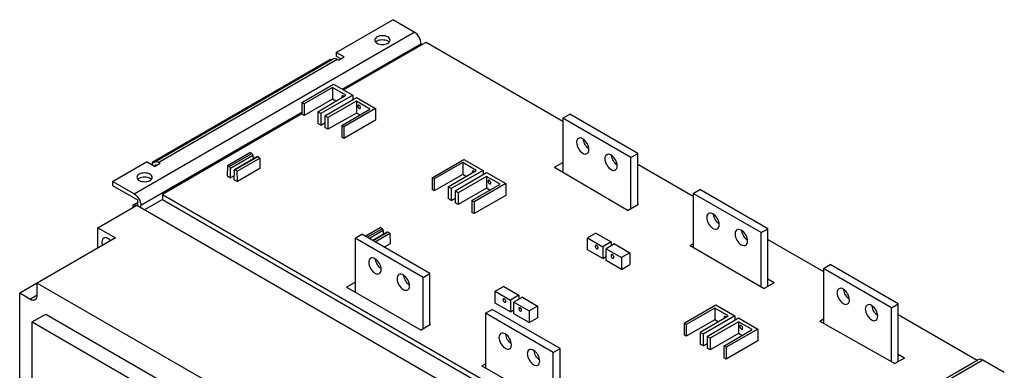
# Model space of a CAD drawing. Header units: millimetres. Extents: x 91 to 706, y 240 to 872.
# Tile 3 of 3: x 91 to 706, y 653 to 872. Entities that reach past the tile are written whole.
import ezdxf

# ---------------------------------------------------------------- set-up
doc = ezdxf.new("R2010")
doc.units = ezdxf.units.MM
doc.header["$LTSCALE"] = 72.343071
doc.layers.add('00_COMPONENTS_1', color=7, linetype='CONTINUOUS')

msp = doc.modelspace()

# ---------------------------------------------------------------- linework, layer by layer
at = {"layer": '00_COMPONENTS_1', "color": 7, "linetype": 'Continuous'}
for p, q in [((288.67, 851.83), (324.03, 872.24)), ((337.46, 864.48), (324.03, 872.24)), ((162.45, 763.44), (337.46, 864.48)), ((341.7, 857.14), (292.56, 828.76)), ((293.27, 828.35), (344.89, 858.16)), ((341.7, 856.32), (341.7, 857.14)), ((344.89, 858.16), (430.27, 808.86)), ((288.67, 851.83), (288.67, 849.38)), ((293.62, 848.97), (288.67, 851.83)), ((291.5, 847.75), (288.67, 849.38)), ((290.09, 846.93), (293.62, 848.97)), ((285.14, 847.34), (173.77, 783.04)), ((175.01, 783.34), (286.38, 847.64)), ((289.38, 847.34), (178.01, 783.04)), ((285.5, 847.13), (285.14, 847.34)), ((290.09, 846.93), (289.38, 847.34)), ((267.28, 820.5), (287.08, 831.93)), ((287.08, 831.93), (299.03, 825.03)), ((286.37, 829.89), (268.6, 819.73)), ((277.2, 814.77), (294.79, 825.03)), ((299.03, 825.03), (279.13, 813.66)), ((286.37, 829.89), (286.37, 822.54)), ((294.79, 825.03), (286.37, 829.89)), ((292.47, 824.64), (292.21, 824.07)), ((299.03, 825.03), (299.03, 822.4)), ((267.28, 820.5), (267.28, 813.15)), ((268.6, 819.73), (267.28, 820.5)), ((286.37, 822.54), (268.6, 812.38)), ((268.6, 819.73), (268.6, 812.38)), ((281.6, 812.23), (301.29, 823.72)), ((301.29, 821.27), (283.52, 811.12)), ((288.46, 821.33), (286.37, 822.54)), ((301.29, 823.72), (313.24, 816.82)), ((301.29, 821.27), (301.29, 813.92)), ((309.71, 816.41), (301.29, 821.27)), ((302.37, 818.93), (302.11, 818.35)), ((267.28, 814.17), (166.7, 756.1)), ((267.28, 813.35), (180.13, 763.04)), ((268.6, 812.38), (267.28, 813.15)), ((277.2, 814.77), (277.2, 807.42)), ((279.13, 813.66), (277.2, 814.77)), ((279.13, 813.66), (279.13, 806.31)), ((281.6, 812.23), (281.6, 804.88)), ((283.52, 811.12), (281.6, 812.23)), ((301.29, 813.92), (283.52, 803.77)), ((292.12, 806.15), (309.71, 816.41)), ((313.24, 816.82), (293.44, 805.39)), ((303.38, 812.72), (301.29, 813.92)), ((303.62, 816.76), (303.87, 817.33)), ((313.24, 816.82), (313.24, 809.47)), ((430.27, 810.7), (434.51, 813.15)), ((476.94, 788.65), (434.51, 813.15)), ((279.13, 806.31), (277.2, 807.42)), ((279.13, 806.31), (281.6, 807.72)), ((283.52, 811.12), (283.52, 803.77)), ((292.12, 806.15), (292.12, 798.81)), ((293.44, 805.39), (292.12, 806.15)), ((313.24, 809.47), (293.44, 798.04)), ((430.27, 810.7), (430.27, 776.94)), ((472.7, 786.2), (430.27, 810.7)), ((283.52, 803.77), (281.6, 804.88)), ((293.44, 805.39), (293.44, 798.04)), ((293.44, 798.04), (292.12, 798.81)), ((220.7, 781.24), (234.75, 789.36)), ((221.93, 780.53), (235.98, 788.65)), ((236.69, 787.43), (222.64, 779.32)), ((235.98, 788.65), (234.75, 789.36)), ((236.69, 787.43), (236.73, 785.13)), ((472.7, 786.2), (476.94, 788.65)), ((476.94, 756.48), (476.94, 788.65)), ((149.02, 771.2), (170.23, 783.45)), ((175.18, 780.59), (170.23, 783.45)), ((173.77, 783.04), (173.77, 781.41)), ((174.34, 782.71), (173.77, 783.04)), ((174.34, 782.71), (175, 783.33)), ((175.18, 780.59), (178.72, 782.63)), ((175.89, 781), (175.89, 781.81)), ((175.89, 781.81), (176.6, 781.41)), ((178.72, 782.63), (178.01, 783.04)), ((220.7, 781.24), (220.61, 774.77)), ((221.93, 780.53), (220.7, 781.24)), ((239.19, 786.55), (225.14, 778.44)), ((239.7, 786.5), (225.65, 778.39)), ((226.87, 777.68), (240.92, 785.8)), ((240.92, 785.8), (239.7, 786.5)), ((240.92, 785.8), (241.02, 779.21)), ((348.6, 773.55), (368.4, 784.98)), ((367.69, 782.94), (349.92, 772.79)), ((367.69, 782.94), (367.69, 775.59)), ((376.11, 778.08), (367.69, 782.94)), ((368.4, 784.98), (380.35, 778.08)), ((424.94, 780.07), (430.27, 783.14)), ((472.7, 754.03), (472.7, 786.2)), ((476.94, 781.92), (511.59, 761.91)), ((220.61, 774.77), (222.73, 773.54)), ((222.73, 773.54), (222.64, 779.32)), ((224.89, 774.79), (222.73, 773.54)), ((224.94, 778), (224.85, 772.32)), ((226.87, 777.68), (225.65, 778.39)), ((226.97, 771.09), (226.87, 777.68)), ((241.02, 779.21), (226.97, 771.09)), ((367.69, 775.59), (349.92, 765.44)), ((358.52, 767.82), (376.11, 778.08)), ((380.35, 778.08), (360.45, 766.71)), ((362.92, 765.28), (382.61, 776.77)), ((369.77, 774.39), (367.69, 775.59)), ((373.78, 777.69), (373.52, 777.12)), ((380.35, 778.08), (380.35, 775.45)), ((382.61, 776.77), (394.56, 769.87)), ((424.94, 780.07), (470.96, 753.03)), ((149.02, 771.2), (149.02, 768.75)), ((162.45, 763.44), (149.02, 771.2)), ((149.02, 768.75), (164.57, 759.77)), ((224.85, 772.32), (226.97, 771.09)), ((348.6, 773.55), (348.6, 766.2)), ((349.92, 772.79), (348.6, 773.55)), ((349.92, 772.79), (349.92, 765.44)), ((382.61, 774.32), (364.84, 764.17)), ((373.44, 759.21), (391.03, 769.47)), ((394.56, 769.87), (374.76, 758.44)), ((382.61, 774.32), (382.61, 766.98)), ((391.03, 769.47), (382.61, 774.32)), ((383.68, 771.98), (383.42, 771.41)), ((384.93, 769.81), (385.19, 770.38)), ((394.56, 769.87), (394.56, 762.53)), ((180.13, 763.04), (180.13, 759.89)), ((180.13, 763.04), (524.15, 564.42)), ((349.92, 765.44), (348.6, 766.2)), ((358.52, 767.82), (358.52, 760.47)), ((360.45, 766.71), (358.52, 767.82)), ((360.45, 766.71), (360.45, 759.36)), ((362.92, 765.28), (362.92, 757.93)), ((364.84, 764.17), (362.92, 765.28)), ((382.61, 766.98), (364.84, 756.82)), ((364.84, 764.17), (364.84, 756.82)), ((394.56, 762.53), (374.76, 751.1)), ((384.69, 765.77), (382.61, 766.98)), ((511.59, 763.75), (515.83, 766.2)), ((511.59, 763.75), (511.59, 730.1)), ((554.01, 739.26), (511.59, 763.75)), ((558.26, 741.71), (515.83, 766.2)), ((139.83, 742.22), (164.22, 756.3)), ((164.57, 757.92), (161.75, 756.29)), ((161.75, 756.29), (164.57, 756.54)), ((161.75, 756.29), (161.75, 754.87)), ((164.22, 756.3), (514.95, 553.81)), ((164.57, 759.77), (164.57, 756.54)), ((180.13, 759.89), (169.07, 753.5)), ((180.13, 759.89), (521.42, 562.85)), ((360.45, 759.36), (358.52, 760.47)), ((360.45, 759.36), (362.92, 760.77)), ((364.84, 756.82), (362.92, 757.93)), ((373.44, 759.21), (373.44, 751.86)), ((374.76, 758.44), (373.44, 759.21)), ((374.76, 758.44), (374.76, 751.1)), ((477.36, 756.73), (470.96, 753.03)), ((477.36, 756.73), (476.94, 756.98)), ((166.7, 754.87), (166.7, 756.1)), ((374.76, 751.1), (373.44, 751.86)), ((139.83, 729.56), (139.83, 742.22)), ((139.83, 742.22), (150.79, 735.89)), ((300.52, 735.79), (304.76, 738.24)), ((347.19, 713.74), (304.76, 738.24)), ((306.8, 737.06), (316.07, 742.41)), ((308.03, 736.35), (317.3, 741.7)), ((318.01, 740.48), (309.44, 735.53)), ((320.51, 739.61), (311.45, 734.37)), ((321.01, 739.55), (311.74, 734.2)), ((312.97, 733.5), (322.24, 738.85)), ((317.29, 741.7), (316.07, 742.41)), ((318.01, 740.48), (318.04, 738.18)), ((322.24, 738.85), (321.01, 739.55)), ((322.24, 738.85), (322.34, 732.26)), ((450.89, 738.91), (445.65, 735.89)), ((450.89, 738.91), (460.43, 733.4)), ((554.01, 739.26), (558.26, 741.71)), ((554.01, 705.44), (554.01, 739.26)), ((558.26, 705.58), (558.26, 741.71)), ((150.79, 735.89), (91.04, 701.39)), ((300.52, 735.79), (300.52, 701.98)), ((342.94, 711.29), (300.52, 735.79)), ((322.34, 732.26), (318.72, 730.17)), ((445.65, 728.54), (445.65, 735.89)), ((445.65, 735.89), (455.2, 730.38)), ((460.43, 733.4), (455.2, 730.38)), ((462.55, 732.18), (457.32, 729.15)), ((460.43, 733.4), (460.43, 730.95)), ((462.55, 732.18), (472.1, 726.66)), ((509.75, 731.17), (511.59, 732.23)), ((558.26, 734.97), (592.9, 714.97)), ((455.2, 723.03), (445.65, 728.54)), ((450.68, 731.26), (450.43, 730.69)), ((451.19, 731.13), (450.43, 730.69)), ((451.93, 729.09), (452.19, 729.66)), ((455.2, 730.38), (455.2, 723.03)), ((457.32, 721.81), (457.32, 729.15)), ((457.32, 729.15), (466.87, 723.64)), ((460.58, 725.54), (460.33, 724.97)), ((472.1, 726.66), (466.87, 723.64)), ((472.1, 726.66), (472.1, 719.32)), ((509.75, 731.17), (556.01, 704.28)), ((455.2, 723.03), (457.32, 724.26)), ((466.87, 716.29), (457.32, 721.81)), ((461.09, 725.41), (460.33, 724.97)), ((461.83, 723.38), (462.09, 723.95)), ((466.87, 723.64), (466.87, 716.29)), ((342.94, 711.29), (347.19, 713.74)), ((347.19, 681.57), (347.19, 713.74)), ((466.87, 716.29), (472.1, 719.32)), ((592.9, 716.8), (597.15, 719.25)), ((592.9, 716.8), (592.9, 682.65)), ((635.33, 692.31), (592.9, 716.8)), ((639.57, 694.76), (597.15, 719.25)), ((102, 700.37), (102, 707.72)), ((102, 707.72), (430.8, 517.89)), ((295.04, 705.12), (300.52, 708.29)), ((342.94, 679.12), (342.94, 711.29)), ((562.17, 707.84), (556.01, 704.28)), ((562.17, 707.84), (558.26, 710.14)), ((91.04, 483.38), (91.04, 701.39)), ((97.4, 697.72), (91.04, 701.39)), ((295.04, 705.12), (341.67, 678.39)), ((393.25, 705.64), (388.02, 702.62)), ((388.02, 695.27), (388.02, 702.62)), ((388.02, 702.62), (397.57, 697.11)), ((393.25, 705.64), (402.8, 700.13)), ((97.4, 697.72), (102, 700.37)), ((397.57, 689.76), (388.02, 695.27)), ((393.05, 697.98), (392.79, 697.41)), ((392.79, 697.41), (393.56, 697.85)), ((394.3, 695.82), (394.56, 696.39)), ((402.8, 700.13), (397.57, 697.11)), ((397.57, 697.11), (397.57, 689.76)), ((404.92, 698.9), (399.69, 695.88)), ((399.69, 688.53), (399.69, 695.88)), ((399.69, 695.88), (409.23, 690.37)), ((402.8, 700.13), (402.8, 697.68)), ((404.92, 698.9), (414.47, 693.39)), ((635.33, 692.31), (639.57, 694.76)), ((639.57, 658.63), (639.57, 694.76)), ((381.83, 688.84), (386.08, 691.29)), ((381.83, 688.84), (381.83, 654.68)), ((424.26, 664.34), (381.83, 688.84)), ((428.5, 666.79), (386.08, 691.29)), ((397.57, 689.76), (399.69, 690.98)), ((402.95, 692.27), (402.69, 691.7)), ((402.69, 691.7), (403.46, 692.14)), ((404.2, 690.1), (404.46, 690.68)), ((414.47, 693.39), (409.23, 690.37)), ((409.23, 690.37), (409.23, 683.02)), ((414.47, 693.39), (414.47, 686.04)), ((505.93, 682.71), (525.73, 694.15)), ((525.02, 692.1), (507.25, 681.95)), ((525.02, 692.1), (525.02, 684.76)), ((533.44, 687.25), (525.02, 692.1)), ((525.73, 694.15), (537.68, 687.25)), ((635.33, 658.58), (635.33, 692.31)), ((98.81, 683.43), (107.3, 688.33)), ((98.81, 506.04), (98.81, 683.43)), ((98.81, 683.43), (322.94, 554.03)), ((107.3, 688.33), (331.42, 558.93)), ((409.23, 683.02), (399.69, 688.53)), ((409.23, 683.02), (414.47, 686.04)), ((505.93, 682.71), (505.93, 675.37)), ((507.25, 681.95), (505.93, 682.71)), ((525.02, 684.76), (507.25, 674.6)), ((515.85, 676.99), (533.44, 687.25)), ((537.68, 687.25), (517.78, 675.88)), ((520.25, 674.45), (539.94, 685.94)), ((539.94, 683.49), (522.17, 673.34)), ((527.11, 683.55), (525.02, 684.76)), ((531.12, 686.86), (530.86, 686.29)), ((537.68, 687.25), (537.68, 684.62)), ((539.94, 685.94), (551.89, 679.04)), ((539.94, 683.49), (539.94, 676.14)), ((548.36, 678.63), (539.94, 683.49)), ((590.6, 683.96), (592.9, 685.29)), ((590.6, 683.96), (637.43, 657.39)), ((639.57, 688.02), (688.91, 659.54)), ((347.61, 681.82), (341.67, 678.39)), ((347.61, 681.82), (347.19, 682.06)), ((507.25, 681.95), (507.25, 674.6)), ((515.85, 676.99), (515.85, 669.64)), ((517.78, 675.88), (515.85, 676.99)), ((530.77, 668.37), (548.36, 678.63)), ((551.89, 679.04), (532.09, 667.61)), ((541.02, 681.14), (540.76, 680.57)), ((542.26, 678.98), (542.52, 679.55)), ((551.89, 679.04), (551.89, 671.69)), ((507.25, 674.6), (505.93, 675.37)), ((517.78, 675.88), (517.78, 668.53)), ((520.25, 674.45), (520.25, 667.1)), ((522.17, 673.34), (520.25, 674.45)), ((539.94, 676.14), (522.17, 665.99)), ((522.17, 673.34), (522.17, 665.99)), ((551.89, 671.69), (532.09, 660.26)), ((542.03, 674.94), (539.94, 676.14)), ((424.26, 664.34), (428.5, 666.79)), ((424.26, 630.61), (424.26, 664.34)), ((428.5, 630.66), (428.5, 666.79)), ((517.78, 668.53), (515.85, 669.64)), ((517.78, 668.53), (520.25, 669.94)), ((522.17, 665.99), (520.25, 667.1)), ((530.77, 668.37), (530.77, 661.02)), ((532.09, 667.61), (530.77, 668.37)), ((532.09, 667.61), (532.09, 660.26)), ((514.42, 558.8), (689.43, 659.84)), ((692.43, 659.55), (517.42, 558.51)), ((532.09, 660.26), (530.77, 661.02)), ((643.49, 660.89), (637.43, 657.39)), ((643.49, 660.89), (639.57, 663.19)), ((705.87, 651.79), (692.43, 659.55)), ((379.53, 655.99), (381.83, 657.32)), ((379.53, 655.99), (426.36, 629.42))]:
    msp.add_line(p, q, dxfattribs=at)
for centre, radius, start, end in [((315.26, 856.56), 2.63, 137.29969, 140.02451), ((319.78, 856.56), 2.63, 39.97439, 42.70066), ((166.77, 770.83), 2.63, 137.29969, 140.02451), ((171.29, 770.83), 2.63, 39.97439, 42.70066), ((450.2, 729.56), 1.99, 38.69078, 41.02865), ((460.1, 723.84), 1.99, 38.69091, 41.03235)]:
    msp.add_arc(centre, radius, start, end, dxfattribs=at)
for points, knots in [([(314.16, 861.44), (313.77, 861.22), (313.09, 860.7), (312.77, 859.87), (312.77, 859.5)], [0, 0, 0, 0, 0.550836, 1, 1, 1, 1]), ([(320.88, 861.44), (319.88, 862.02), (317.52, 862.47), (315.16, 862.02), (314.16, 861.44)], [0, 0, 0, 0, 0.500001, 1, 1, 1, 1]), ([(322.27, 859.5), (322.27, 859.87), (321.95, 860.7), (321.27, 861.22), (320.88, 861.44)], [0, 0, 0, 0, 0.449163, 1, 1, 1, 1]), ([(341.7, 857.14), (341.7, 858.59), (340.71, 861.46), (338.72, 863.76), (337.46, 864.48)], [0, 0, 0, 0, 0.500001, 1, 1, 1, 1]), ([(312.77, 859.5), (312.77, 859.13), (313.09, 858.31), (313.77, 857.79), (314.16, 857.56)], [0, 0, 0, 0, 0.449163, 1, 1, 1, 1]), ([(314.16, 858.99), (315.16, 859.57), (317.52, 860.02), (319.88, 859.57), (320.88, 858.99)], [0, 0, 0, 0, 0.5, 1, 1, 1, 1]), ([(314.16, 857.56), (315.16, 856.99), (317.52, 856.53), (319.88, 856.99), (320.88, 857.56)], [0, 0, 0, 0, 0.500001, 1, 1, 1, 1]), ([(320.88, 857.56), (321.27, 857.79), (321.95, 858.31), (322.27, 859.13), (322.27, 859.5)], [0, 0, 0, 0, 0.550836, 1, 1, 1, 1]), ([(289.38, 847.34), (288.88, 847.63), (287.89, 848.04), (286.78, 847.87), (286.37, 847.63)], [0, 0, 0, 0, 0.550784, 1, 1, 1, 1]), ([(293.46, 824.28), (293.38, 824.36), (293.13, 824.61), (292.68, 824.76), (292.47, 824.64)], [0, 0, 0, 0, 0.316946, 1, 1, 1, 1]), ([(302.11, 818.35), (302.11, 818.13), (302.24, 817.66), (302.63, 817), (303.32, 816.59), (303.62, 816.76)], [0, 0, 0, 0, 0.277711, 0.577349, 1, 1, 1, 1]), ([(303.87, 817.33), (303.87, 817.56), (303.74, 818.02), (303.35, 818.68), (302.66, 819.09), (302.37, 818.93)], [0, 0, 0, 0, 0.277711, 0.577349, 1, 1, 1, 1]), ([(439.89, 798.11), (439.52, 797.9), (438.88, 797.1), (438.76, 796.12), (438.76, 795.59)], [0, 0, 0, 0, 0.449166, 1, 1, 1, 1]), ([(438.76, 795.59), (438.76, 794.26), (439.67, 791.63), (441.49, 789.52), (442.64, 788.86)], [0, 0, 0, 0, 0.500001, 1, 1, 1, 1]), ([(442.64, 797.84), (442.19, 798.1), (441.28, 798.48), (440.27, 798.33), (439.89, 798.11)], [0, 0, 0, 0, 0.550833, 1, 1, 1, 1]), ([(446.53, 791.1), (446.53, 792.44), (445.62, 795.07), (443.8, 797.17), (442.64, 797.84)], [0, 0, 0, 0, 0.500001, 1, 1, 1, 1]), ([(446.34, 791.66), (445.44, 792.33), (443.97, 794.12), (443.16, 796.28), (443.04, 797.4)], [0, 0, 0, 0, 0.5, 1, 1, 1, 1]), ([(236.69, 787.43), (236.69, 787.55), (236.6, 788.02), (236.29, 788.47), (235.98, 788.65)], [0, 0, 0, 0, 0.241581, 1, 1, 1, 1]), ([(442.64, 788.86), (443.1, 788.6), (444.01, 788.22), (445.02, 788.37), (445.39, 788.59)], [0, 0, 0, 0, 0.550833, 1, 1, 1, 1]), ([(445.39, 788.59), (445.76, 788.8), (446.41, 789.6), (446.53, 790.58), (446.53, 791.1)], [0, 0, 0, 0, 0.449166, 1, 1, 1, 1]), ([(457.57, 787.91), (457.2, 787.69), (456.56, 786.89), (456.43, 785.91), (456.43, 785.39)], [0, 0, 0, 0, 0.449166, 1, 1, 1, 1]), ([(460.32, 787.63), (459.87, 787.9), (458.96, 788.27), (457.94, 788.12), (457.57, 787.91)], [0, 0, 0, 0, 0.550833, 1, 1, 1, 1]), ([(464.21, 780.9), (464.21, 782.23), (463.3, 784.86), (461.48, 786.97), (460.32, 787.63)], [0, 0, 0, 0, 0.500001, 1, 1, 1, 1]), ([(464.02, 781.46), (463.12, 782.13), (461.65, 783.91), (460.84, 786.07), (460.71, 787.19)], [0, 0, 0, 0, 0.5, 1, 1, 1, 1]), ([(175, 783.33), (175.41, 783.57), (176.52, 783.74), (177.51, 783.33), (178.01, 783.04)], [0, 0, 0, 0, 0.449216, 1, 1, 1, 1]), ([(239.7, 786.5), (239.65, 786.53), (239.5, 786.6), (239.3, 786.62), (239.19, 786.55)], [0, 0, 0, 0, 0.294211, 1, 1, 1, 1]), ([(456.43, 785.39), (456.43, 784.06), (457.34, 781.42), (459.17, 779.32), (460.32, 778.65)], [0, 0, 0, 0, 0.500001, 1, 1, 1, 1]), ([(463.07, 778.38), (463.44, 778.59), (464.08, 779.4), (464.21, 780.37), (464.21, 780.9)], [0, 0, 0, 0, 0.449166, 1, 1, 1, 1]), ([(165.67, 775.71), (165.28, 775.48), (164.6, 774.97), (164.28, 774.14), (164.28, 773.77)], [0, 0, 0, 0, 0.550836, 1, 1, 1, 1]), ([(172.39, 775.71), (171.39, 776.29), (169.03, 776.74), (166.67, 776.29), (165.67, 775.71)], [0, 0, 0, 0, 0.500001, 1, 1, 1, 1]), ([(173.78, 773.77), (173.78, 774.14), (173.46, 774.97), (172.78, 775.48), (172.39, 775.71)], [0, 0, 0, 0, 0.449163, 1, 1, 1, 1]), ([(221.93, 780.53), (222.03, 780.48), (222.4, 780.16), (222.64, 779.67), (222.64, 779.31)], [0, 0, 0, 0, 0.240502, 1, 1, 1, 1]), ([(224.94, 778), (224.94, 778.05), (224.95, 778.21), (225.04, 778.38), (225.14, 778.44)], [0, 0, 0, 0, 0.292573, 1, 1, 1, 1]), ([(225.14, 778.44), (225.18, 778.46), (225.35, 778.52), (225.54, 778.46), (225.65, 778.39)], [0, 0, 0, 0, 0.219869, 1, 1, 1, 1]), ([(374.77, 777.33), (374.7, 777.41), (374.44, 777.66), (374, 777.82), (373.78, 777.69)], [0, 0, 0, 0, 0.316946, 1, 1, 1, 1]), ([(460.32, 778.65), (460.78, 778.39), (461.69, 778.01), (462.7, 778.17), (463.07, 778.38)], [0, 0, 0, 0, 0.550833, 1, 1, 1, 1]), ([(164.28, 773.77), (164.28, 773.4), (164.6, 772.58), (165.28, 772.06), (165.67, 771.83)], [0, 0, 0, 0, 0.449163, 1, 1, 1, 1]), ([(165.67, 773.26), (166.67, 773.84), (169.03, 774.29), (171.39, 773.84), (172.39, 773.26)], [0, 0, 0, 0, 0.5, 1, 1, 1, 1]), ([(165.67, 771.83), (166.67, 771.26), (169.03, 770.8), (171.39, 771.26), (172.39, 771.83)], [0, 0, 0, 0, 0.500001, 1, 1, 1, 1]), ([(172.39, 771.83), (172.78, 772.06), (173.46, 772.58), (173.78, 773.4), (173.78, 773.77)], [0, 0, 0, 0, 0.550836, 1, 1, 1, 1]), ([(383.42, 771.41), (383.42, 771.18), (383.56, 770.71), (383.95, 770.06), (384.64, 769.64), (384.93, 769.81)], [0, 0, 0, 0, 0.277711, 0.577349, 1, 1, 1, 1]), ([(385.19, 770.38), (385.19, 770.61), (385.06, 771.08), (384.67, 771.73), (383.98, 772.15), (383.68, 771.98)], [0, 0, 0, 0, 0.277711, 0.577349, 1, 1, 1, 1]), ([(162.45, 763.44), (163.71, 762.72), (165.7, 760.42), (166.7, 757.55), (166.7, 756.1)], [0, 0, 0, 0, 0.499999, 1, 1, 1, 1]), ([(521.21, 751.16), (520.84, 750.95), (520.2, 750.15), (520.07, 749.17), (520.07, 748.65)], [0, 0, 0, 0, 0.449166, 1, 1, 1, 1]), ([(523.96, 750.89), (523.51, 751.15), (522.6, 751.53), (521.58, 751.38), (521.21, 751.16)], [0, 0, 0, 0, 0.550833, 1, 1, 1, 1]), ([(527.85, 744.16), (527.85, 745.49), (526.94, 748.12), (525.12, 750.23), (523.96, 750.89)], [0, 0, 0, 0, 0.500001, 1, 1, 1, 1]), ([(527.66, 744.72), (526.76, 745.39), (525.29, 747.17), (524.48, 749.33), (524.35, 750.45)], [0, 0, 0, 0, 0.5, 1, 1, 1, 1]), ([(520.07, 748.65), (520.07, 747.31), (520.98, 744.68), (522.81, 742.58), (523.96, 741.91)], [0, 0, 0, 0, 0.500001, 1, 1, 1, 1]), ([(526.71, 741.64), (527.08, 741.85), (527.72, 742.65), (527.85, 743.63), (527.85, 744.16)], [0, 0, 0, 0, 0.449166, 1, 1, 1, 1]), ([(318.01, 740.48), (318.01, 740.6), (317.92, 741.07), (317.61, 741.52), (317.29, 741.7)], [0, 0, 0, 0, 0.241581, 1, 1, 1, 1]), ([(321.01, 739.55), (320.97, 739.58), (320.82, 739.66), (320.62, 739.67), (320.51, 739.61)], [0, 0, 0, 0, 0.294211, 1, 1, 1, 1]), ([(523.96, 741.91), (524.42, 741.65), (525.33, 741.27), (526.34, 741.42), (526.71, 741.64)], [0, 0, 0, 0, 0.550833, 1, 1, 1, 1]), ([(538.89, 740.96), (538.52, 740.74), (537.88, 739.94), (537.75, 738.97), (537.75, 738.44)], [0, 0, 0, 0, 0.449166, 1, 1, 1, 1]), ([(537.75, 738.44), (537.75, 737.11), (538.66, 734.48), (540.49, 732.37), (541.64, 731.7)], [0, 0, 0, 0, 0.500001, 1, 1, 1, 1]), ([(541.64, 740.69), (541.18, 740.95), (540.28, 741.33), (539.26, 741.17), (538.89, 740.96)], [0, 0, 0, 0, 0.550833, 1, 1, 1, 1]), ([(545.53, 733.95), (545.53, 735.28), (544.62, 737.91), (542.79, 740.02), (541.64, 740.69)], [0, 0, 0, 0, 0.500001, 1, 1, 1, 1]), ([(545.34, 734.51), (544.44, 735.18), (542.97, 736.96), (542.16, 739.13), (542.03, 740.24)], [0, 0, 0, 0, 0.5, 1, 1, 1, 1]), ([(143.5, 735.86), (143.13, 735.65), (142.5, 734.87), (142.38, 733.91), (142.38, 733.39)], [0, 0, 0, 0, 0.449148, 1, 1, 1, 1]), ([(142.38, 733.39), (142.38, 733.23), (142.41, 732.54), (142.56, 731.86), (142.72, 731.36)], [0, 0, 0, 0, 0.233957, 1, 1, 1, 1]), ([(147.78, 734.27), (147.45, 734.64), (146.75, 735.29), (145.61, 735.95), (144.48, 736.2), (143.77, 736.02), (143.5, 735.86)], [0, 0, 0, 0, 0.306545, 0.575717, 0.802855, 1, 1, 1, 1]), ([(541.64, 731.7), (542.09, 731.44), (543, 731.06), (544.02, 731.22), (544.39, 731.43)], [0, 0, 0, 0, 0.550833, 1, 1, 1, 1]), ([(544.39, 731.43), (544.76, 731.65), (545.4, 732.45), (545.53, 733.42), (545.53, 733.95)], [0, 0, 0, 0, 0.449166, 1, 1, 1, 1]), ([(450.43, 730.69), (450.43, 730.46), (450.56, 729.99), (450.95, 729.34), (451.64, 728.92), (451.93, 729.09)], [0, 0, 0, 0, 0.277643, 0.577375, 1, 1, 1, 1]), ([(451.7, 730.86), (451.62, 730.95), (451.37, 731.21), (450.91, 731.39), (450.68, 731.26)], [0, 0, 0, 0, 0.317759, 1, 1, 1, 1]), ([(452.19, 729.66), (452.19, 729.76), (452.14, 730.17), (451.95, 730.55), (451.75, 730.8)], [0, 0, 0, 0, 0.229234, 1, 1, 1, 1]), ([(461.6, 725.15), (461.52, 725.24), (461.27, 725.5), (460.81, 725.67), (460.58, 725.54)], [0, 0, 0, 0, 0.317756, 1, 1, 1, 1]), ([(310.14, 723.2), (309.77, 722.98), (309.13, 722.18), (309, 721.21), (309, 720.68)], [0, 0, 0, 0, 0.449166, 1, 1, 1, 1]), ([(309, 720.68), (309, 719.35), (309.91, 716.72), (311.74, 714.61), (312.89, 713.95)], [0, 0, 0, 0, 0.500001, 1, 1, 1, 1]), ([(312.89, 722.93), (312.44, 723.19), (311.53, 723.57), (310.51, 723.41), (310.14, 723.2)], [0, 0, 0, 0, 0.550833, 1, 1, 1, 1]), ([(316.78, 716.19), (316.78, 717.52), (315.87, 720.16), (314.04, 722.26), (312.89, 722.93)], [0, 0, 0, 0, 0.500001, 1, 1, 1, 1]), ([(316.59, 716.75), (315.69, 717.42), (314.22, 719.2), (313.41, 721.37), (313.28, 722.48)], [0, 0, 0, 0, 0.5, 1, 1, 1, 1]), ([(460.33, 724.97), (460.33, 724.75), (460.46, 724.28), (460.85, 723.62), (461.54, 723.21), (461.83, 723.38)], [0, 0, 0, 0, 0.277642, 0.577374, 1, 1, 1, 1]), ([(462.09, 723.95), (462.09, 724.04), (462.04, 724.45), (461.85, 724.84), (461.65, 725.09)], [0, 0, 0, 0, 0.229235, 1, 1, 1, 1]), ([(312.89, 713.95), (313.35, 713.68), (314.25, 713.3), (315.27, 713.46), (315.64, 713.67)], [0, 0, 0, 0, 0.550833, 1, 1, 1, 1]), ([(315.64, 713.67), (316.01, 713.89), (316.65, 714.69), (316.78, 715.67), (316.78, 716.19)], [0, 0, 0, 0, 0.449166, 1, 1, 1, 1]), ([(330.57, 712.72), (330.11, 712.98), (329.2, 713.36), (328.19, 713.21), (327.82, 712.99)], [0, 0, 0, 0, 0.550833, 1, 1, 1, 1]), ([(327.82, 712.99), (327.45, 712.78), (326.81, 711.98), (326.68, 711), (326.68, 710.48)], [0, 0, 0, 0, 0.449166, 1, 1, 1, 1]), ([(326.68, 710.48), (326.68, 709.14), (327.59, 706.51), (329.41, 704.41), (330.57, 703.74)], [0, 0, 0, 0, 0.500001, 1, 1, 1, 1]), ([(334.46, 705.98), (334.46, 707.32), (333.55, 709.95), (331.72, 712.05), (330.57, 712.72)], [0, 0, 0, 0, 0.500001, 1, 1, 1, 1]), ([(334.27, 706.55), (333.37, 707.21), (331.9, 709), (331.09, 711.16), (330.96, 712.28)], [0, 0, 0, 0, 0.5, 1, 1, 1, 1]), ([(330.57, 703.74), (331.02, 703.48), (331.93, 703.1), (332.95, 703.25), (333.32, 703.47)], [0, 0, 0, 0, 0.550833, 1, 1, 1, 1]), ([(333.32, 703.47), (333.69, 703.68), (334.33, 704.48), (334.46, 705.46), (334.46, 705.98)], [0, 0, 0, 0, 0.449166, 1, 1, 1, 1]), ([(602.53, 704.22), (602.16, 704), (601.52, 703.2), (601.39, 702.22), (601.39, 701.7)], [0, 0, 0, 0, 0.449166, 1, 1, 1, 1]), ([(601.39, 701.7), (601.39, 700.37), (602.3, 697.73), (604.13, 695.63), (605.28, 694.96)], [0, 0, 0, 0, 0.500001, 1, 1, 1, 1]), ([(605.28, 703.94), (604.82, 704.21), (603.92, 704.58), (602.9, 704.43), (602.53, 704.22)], [0, 0, 0, 0, 0.550833, 1, 1, 1, 1]), ([(609.17, 697.21), (609.17, 698.54), (608.26, 701.17), (606.43, 703.28), (605.28, 703.94)], [0, 0, 0, 0, 0.500001, 1, 1, 1, 1]), ([(608.98, 697.77), (608.08, 698.44), (606.61, 700.22), (605.8, 702.38), (605.67, 703.5)], [0, 0, 0, 0, 0.5, 1, 1, 1, 1]), ([(97.4, 697.72), (97.94, 697.41), (99.01, 696.96), (100.21, 697.14), (100.65, 697.39)], [0, 0, 0, 0, 0.550833, 1, 1, 1, 1]), ([(100.65, 697.39), (101.09, 697.65), (101.85, 698.6), (102, 699.75), (102, 700.37)], [0, 0, 0, 0, 0.449166, 1, 1, 1, 1]), ([(392.79, 697.41), (392.79, 697.19), (392.93, 696.72), (393.32, 696.06), (394.01, 695.65), (394.3, 695.82)], [0, 0, 0, 0, 0.277643, 0.577375, 1, 1, 1, 1]), ([(394.56, 696.39), (394.56, 696.61), (394.43, 697.08), (394.04, 697.74), (393.35, 698.15), (393.05, 697.98)], [0, 0, 0, 0, 0.277643, 0.577375, 1, 1, 1, 1]), ([(605.28, 694.96), (605.73, 694.7), (606.64, 694.32), (607.66, 694.48), (608.03, 694.69)], [0, 0, 0, 0, 0.550833, 1, 1, 1, 1]), ([(608.03, 694.69), (608.4, 694.9), (609.04, 695.71), (609.17, 696.68), (609.17, 697.21)], [0, 0, 0, 0, 0.449166, 1, 1, 1, 1]), ([(402.69, 691.7), (402.69, 691.47), (402.83, 691), (403.22, 690.35), (403.91, 689.93), (404.2, 690.1)], [0, 0, 0, 0, 0.277643, 0.577375, 1, 1, 1, 1]), ([(404.46, 690.68), (404.46, 690.9), (404.33, 691.37), (403.94, 692.02), (403.25, 692.44), (402.95, 692.27)], [0, 0, 0, 0, 0.277643, 0.577375, 1, 1, 1, 1]), ([(620.21, 694.01), (619.84, 693.8), (619.2, 692.99), (619.07, 692.02), (619.07, 691.49)], [0, 0, 0, 0, 0.449166, 1, 1, 1, 1]), ([(619.07, 691.49), (619.07, 690.16), (619.98, 687.53), (621.8, 685.42), (622.96, 684.76)], [0, 0, 0, 0, 0.500001, 1, 1, 1, 1]), ([(622.96, 693.74), (622.5, 694), (621.59, 694.38), (620.58, 694.22), (620.21, 694.01)], [0, 0, 0, 0, 0.550833, 1, 1, 1, 1]), ([(626.85, 687), (626.85, 688.34), (625.94, 690.97), (624.11, 693.07), (622.96, 693.74)], [0, 0, 0, 0, 0.500001, 1, 1, 1, 1]), ([(626.66, 687.56), (625.75, 688.23), (624.28, 690.01), (623.48, 692.18), (623.35, 693.29)], [0, 0, 0, 0, 0.5, 1, 1, 1, 1]), ([(532.11, 686.49), (532.03, 686.58), (531.78, 686.82), (531.33, 686.98), (531.12, 686.86)], [0, 0, 0, 0, 0.316946, 1, 1, 1, 1]), ([(622.96, 684.76), (623.41, 684.49), (624.32, 684.12), (625.34, 684.27), (625.71, 684.48)], [0, 0, 0, 0, 0.550833, 1, 1, 1, 1]), ([(625.71, 684.48), (626.08, 684.7), (626.72, 685.5), (626.85, 686.48), (626.85, 687)], [0, 0, 0, 0, 0.449166, 1, 1, 1, 1]), ([(394.21, 675.98), (393.75, 676.24), (392.84, 676.62), (391.83, 676.47), (391.46, 676.25)], [0, 0, 0, 0, 0.550833, 1, 1, 1, 1]), ([(540.76, 680.57), (540.76, 680.35), (540.89, 679.88), (541.28, 679.22), (541.97, 678.81), (542.26, 678.98)], [0, 0, 0, 0, 0.277711, 0.577349, 1, 1, 1, 1]), ([(542.52, 679.55), (542.52, 679.77), (542.39, 680.24), (542, 680.9), (541.31, 681.31), (541.02, 681.14)], [0, 0, 0, 0, 0.277711, 0.577349, 1, 1, 1, 1]), ([(391.46, 676.25), (391.09, 676.04), (390.45, 675.24), (390.32, 674.26), (390.32, 673.73)], [0, 0, 0, 0, 0.449166, 1, 1, 1, 1]), ([(390.32, 673.73), (390.32, 672.4), (391.23, 669.77), (393.05, 667.66), (394.21, 667)], [0, 0, 0, 0, 0.500001, 1, 1, 1, 1]), ([(398.1, 669.24), (398.1, 670.58), (397.19, 673.21), (395.36, 675.31), (394.21, 675.98)], [0, 0, 0, 0, 0.500001, 1, 1, 1, 1]), ([(397.91, 669.8), (397.01, 670.47), (395.54, 672.25), (394.73, 674.42), (394.6, 675.53)], [0, 0, 0, 0, 0.5, 1, 1, 1, 1]), ([(394.21, 667), (394.66, 666.73), (395.57, 666.36), (396.59, 666.51), (396.96, 666.73)], [0, 0, 0, 0, 0.550833, 1, 1, 1, 1]), ([(396.96, 666.73), (397.33, 666.94), (397.97, 667.74), (398.1, 668.72), (398.1, 669.24)], [0, 0, 0, 0, 0.449166, 1, 1, 1, 1]), ([(409.14, 666.05), (408.77, 665.83), (408.12, 665.03), (408, 664.05), (408, 663.53)], [0, 0, 0, 0, 0.449166, 1, 1, 1, 1]), ([(411.89, 665.77), (411.43, 666.04), (410.52, 666.41), (409.51, 666.26), (409.14, 666.05)], [0, 0, 0, 0, 0.550833, 1, 1, 1, 1]), ([(415.78, 659.04), (415.78, 660.37), (414.86, 663), (413.04, 665.11), (411.89, 665.77)], [0, 0, 0, 0, 0.500001, 1, 1, 1, 1]), ([(415.59, 659.6), (414.68, 660.27), (413.21, 662.05), (412.41, 664.21), (412.28, 665.33)], [0, 0, 0, 0, 0.5, 1, 1, 1, 1]), ([(408, 663.53), (408, 662.19), (408.91, 659.56), (410.73, 657.46), (411.89, 656.79)], [0, 0, 0, 0, 0.500001, 1, 1, 1, 1]), ([(414.64, 656.52), (415.01, 656.73), (415.65, 657.54), (415.78, 658.51), (415.78, 659.04)], [0, 0, 0, 0, 0.449166, 1, 1, 1, 1]), ([(692.43, 659.55), (691.93, 659.83), (690.94, 660.25), (689.84, 660.08), (689.43, 659.84)], [0, 0, 0, 0, 0.550833, 1, 1, 1, 1]), ([(411.89, 656.79), (412.34, 656.53), (413.25, 656.15), (414.26, 656.31), (414.64, 656.52)], [0, 0, 0, 0, 0.550833, 1, 1, 1, 1])]:
    msp.add_open_spline(points, degree=3, knots=knots, dxfattribs=at)
for points in [[(313.33, 858.34), (313.43, 858.45), (313.54, 858.56), (313.66, 858.65)], [(313.66, 858.65), (313.82, 858.78), (313.99, 858.89), (314.16, 858.99)], [(320.88, 858.99), (321.06, 858.89), (321.22, 858.78), (321.38, 858.65)], [(321.38, 858.65), (321.5, 858.56), (321.61, 858.45), (321.71, 858.34)], [(292.21, 824.07), (292.21, 823.92), (292.23, 823.77), (292.28, 823.63)], [(373.52, 777.12), (373.52, 776.97), (373.55, 776.83), (373.59, 776.68)], [(164.84, 772.61), (164.94, 772.72), (165.05, 772.83), (165.17, 772.92)], [(165.17, 772.92), (165.33, 773.05), (165.49, 773.16), (165.67, 773.26)], [(172.39, 773.26), (172.56, 773.16), (172.73, 773.05), (172.89, 772.92)], [(172.89, 772.92), (173.01, 772.83), (173.12, 772.72), (173.22, 772.61)], [(530.86, 686.29), (530.86, 686.14), (530.88, 685.99), (530.93, 685.85)]]:
    msp.add_open_spline(points, degree=3, dxfattribs=at)

doc.saveas('drawing.dxf')
